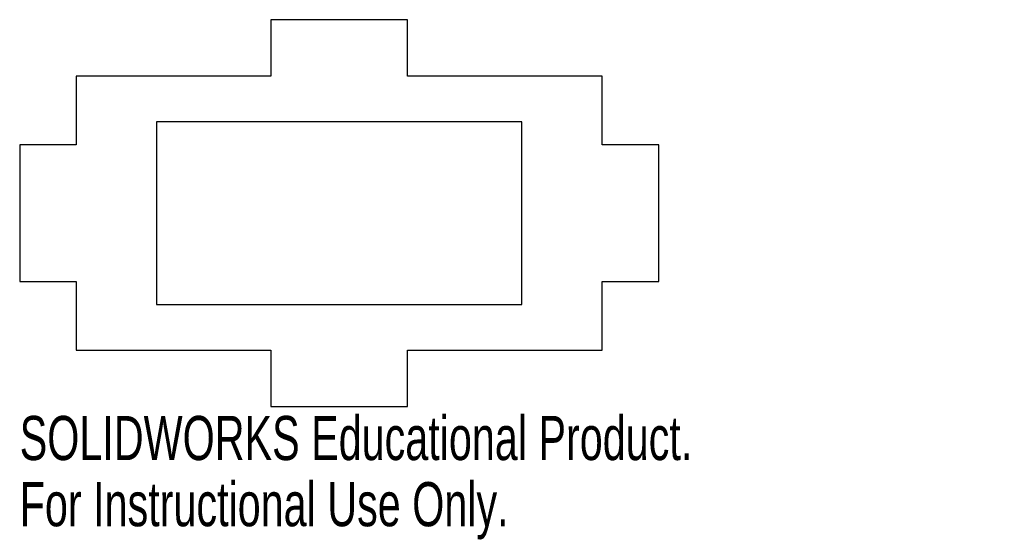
# Model space of a CAD drawing. Header units: millimetres. Extents: x -35 to 73, y -36 to 21.
import ezdxf

# ---------------------------------------------------------------- set-up
doc = ezdxf.new("R2010")
doc.units = ezdxf.units.MM
doc.styles.add('SLDTEXTSTYLE0', font='TXT', dxfattribs={"width": 0.7})

msp = doc.modelspace()

# ---------------------------------------------------------------- linework, layer by layer
at = {"color": 7, "linetype": 'Continuous', "lineweight": 25}
for p, q in [((7.5, 21.2), (-7.5, 21.2)), ((-7.5, 21.2), (-7.5, 15)), ((7.5, 15), (7.5, 21.2)), ((-28.8, 15), (-28.8, 7.5)), ((-7.5, 15), (-28.8, 15)), ((28.8, 15), (7.5, 15)), ((28.8, 7.5), (28.8, 15)), ((-20, 10), (-20, -10)), ((20, 10), (-20, 10)), ((20, -10), (20, 10)), ((-28.8, 7.5), (-35, 7.5)), ((-35, 7.5), (-35, -7.5)), ((35, 7.5), (28.8, 7.5)), ((35, -7.5), (35, 7.5)), ((-35, -7.5), (-28.8, -7.5)), ((-28.8, -7.5), (-28.8, -15)), ((28.8, -15), (28.8, -7.5)), ((28.8, -7.5), (35, -7.5)), ((-20, -10), (20, -10)), ((-28.8, -15), (-7.5, -15)), ((-7.5, -15), (-7.5, -21.2)), ((7.5, -21.2), (7.5, -15)), ((7.5, -15), (28.8, -15)), ((-7.5, -21.2), (7.5, -21.2))]:
    msp.add_line(p, q, dxfattribs=at)

# ---------------------------------------------------------------- texts
at = {"color": 7, "linetype": 'Continuous', "char_height": 4.8336, "attachment_point": 1, "style": 'SLDTEXTSTYLE0'}
for s, insert in [('SOLIDWORKS Educational Product.', (-35, -22.22)), ('For Instructional Use Only.', (-35, -29.47))]:
    msp.add_mtext(s, dxfattribs=dict(at, insert=insert))

doc.saveas('drawing.dxf')
